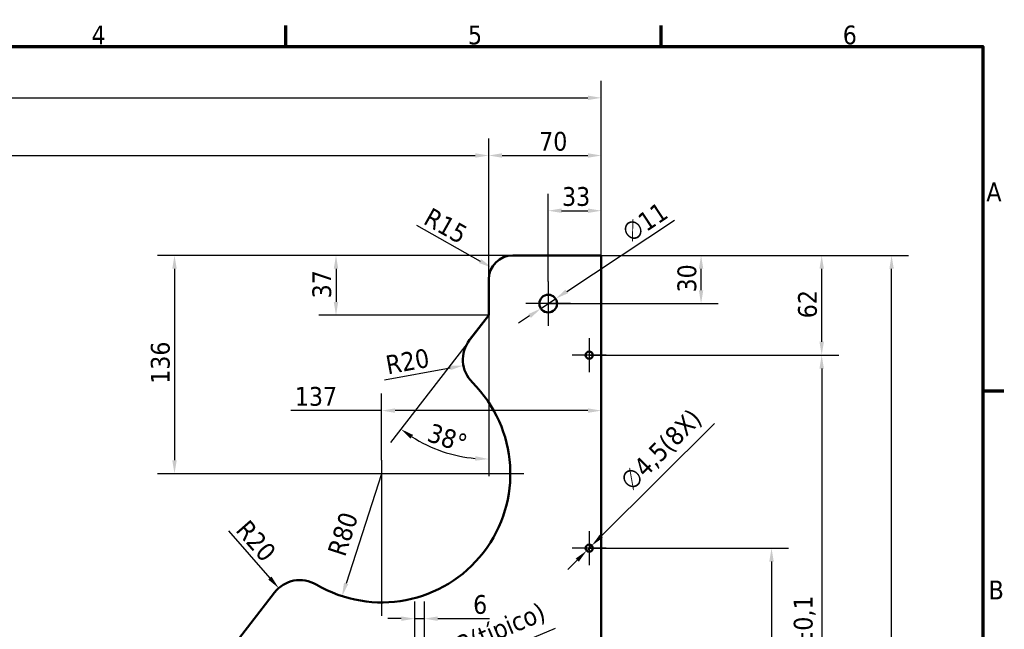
# Model space of a CAD drawing. Header units: millimetres. Extents: x 0 to 1400, y 0 to 990.
# Tile 7 of 7: x 768 to 1380, y 594 to 973. Entities that reach past the tile are written whole.
import ezdxf

# ---------------------------------------------------------------- set-up
doc = ezdxf.new("R2010")
doc.units = ezdxf.units.MM
doc.header["$LTSCALE"] = 3.333333
for name, color, linetype, lineweight in [('Borda (ISO)', 7, 'Continuous', 70), ('Dimensão (ISO)', 7, 'Continuous', 25), ('Marca de centro (ISO)', 7, 'Continuous', 25), ('Visível (ISO)', 7, 'Continuous', 50)]:
    doc.layers.add(name, color=color, linetype=linetype, lineweight=lineweight)
doc.styles.add('Texto da nota (ISO)', font='tahoma.ttf')
doc.dimstyles.new('Padrão (ISO)', dxfattribs={"dimscale": 3.333333, "dimtxt": 3.5, "dimasz": 2.5, "dimexe": 3.175, "dimexo": 0, "dimgap": 0.762, "dimtad": 1, "dimrnd": 1e-08, "dimzin": 0, "dimtxsty": 'Texto da nota (ISO)', "dimcen": 0.09, "dimdle": 10, "dimclrd": 256, "dimclre": 256, "dimclrt": 256, "dimazin": 0, "dimtfac": 1.001486, "dimtmove": 0, "dimatfit": 3, "dimfxl": 1, "dimtolj": 1, "dimtzin": 0, "dimlwd": -1, "dimlwe": -1, "dimarcsym": 0})

# ---------------------------------------------------------------- blocks, each defined once
blk = doc.blocks.new('Bordas Borda padrão')
at = {"layer": 'Borda (ISO)'}
for p, q in [((280, 287), (280, 290.9)), ((350, 287), (350, 290.9)), ((410, 222.75), (413.9, 222.75))]:
    blk.add_line(p, q, dxfattribs=at)
at = {"layer": 'Borda (ISO)', "flags": 128}
blk.add_lwpolyline([(10, 10), (10, 287), (410, 287), (410, 10), (10, 10)], dxfattribs=at)
at = {"layer": 'Borda (ISO)', "char_height": 3.5, "attachment_point": 7, "style": 'Texto da nota (ISO)'}
for s, insert in [('4', (243.78, 287.4)), ('6', (383.88, 287.33)), ('5', (313.98, 287.33)), ('A', (410.66, 258.13)), ('B', (411.08, 183.88))]:
    blk.add_mtext(s, dxfattribs=dict(at, insert=insert))
blk = doc.blocks.new('*D5')
at = {"layer": 'Defpoints', "color": 0, "transparency": 16777216}
for p in [(1129.48, 924.73), (254.33, 826.78), (1129.48, 826.78)]:
    blk.add_point(p, dxfattribs=at)
at = {"layer": 'Dimensão (ISO)', "transparency": 16777216}
for p, q in [((254.33, 826.78), (254.33, 935.31)), ((1129.48, 826.78), (1129.48, 935.31)), ((262.67, 924.73), (1121.14, 924.73))]:
    blk.add_line(p, q, dxfattribs=at)
for points in [[(262.67, 926.12), (262.67, 923.34), (254.33, 924.73)], [(1121.14, 926.12), (1121.14, 923.34), (1129.48, 924.73)]]:
    blk.add_solid(points, dxfattribs=at)
at = {"layer": 'Dimensão (ISO)', "transparency": 16777216, "insert": (674.23, 939.47), "char_height": 11.667, "attachment_point": 1, "style": 'Texto da nota (ISO)'}
blk.add_mtext('\\A1;875', dxfattribs=at)
blk = doc.blocks.new('*D9')
at = {"layer": 'Defpoints', "color": 0, "transparency": 16777216}
for p in [(1059.48, 888.89), (324.33, 811.78), (1059.48, 811.78)]:
    blk.add_point(p, dxfattribs=at)
at = {"layer": 'Dimensão (ISO)', "transparency": 16777216}
for p, q in [((324.33, 811.78), (324.33, 899.47)), ((1059.48, 811.78), (1059.48, 899.47)), ((332.67, 888.89), (1051.14, 888.89))]:
    blk.add_line(p, q, dxfattribs=at)
for points in [[(332.67, 890.27), (332.67, 887.5), (324.33, 888.89)], [(1051.14, 890.27), (1051.14, 887.5), (1059.48, 888.89)]]:
    blk.add_solid(points, dxfattribs=at)
at = {"layer": 'Dimensão (ISO)', "transparency": 16777216, "insert": (666.91, 906.85), "char_height": 11.667, "attachment_point": 1, "style": 'Texto da nota (ISO)'}
blk.add_mtext('\\A1;(735)', dxfattribs=at)
blk = doc.blocks.new('*D10')
at = {"layer": 'Defpoints', "color": 0, "transparency": 16777216}
for p in [(1129.48, 888.89), (1129.48, 826.78), (1059.48, 811.78)]:
    blk.add_point(p, dxfattribs=at)
at = {"layer": 'Dimensão (ISO)', "transparency": 16777216}
for p, q in [((1059.48, 811.78), (1059.48, 899.47)), ((1129.48, 826.78), (1129.48, 899.47)), ((1067.81, 888.89), (1121.14, 888.89))]:
    blk.add_line(p, q, dxfattribs=at)
for points in [[(1067.81, 890.27), (1067.81, 887.5), (1059.48, 888.89)], [(1121.14, 890.27), (1121.14, 887.5), (1129.48, 888.89)]]:
    blk.add_solid(points, dxfattribs=at)
at = {"layer": 'Dimensão (ISO)', "transparency": 16777216, "insert": (1090.85, 903.57), "char_height": 11.667, "attachment_point": 1, "style": 'Texto da nota (ISO)'}
blk.add_mtext('\\A1;70', dxfattribs=at)
blk = doc.blocks.new('*D14')
at = {"layer": 'Defpoints', "color": 0, "transparency": 16777216}
for p in [(1129.48, 826.78), (1309.94, 826.78), (807.9, 259.21)]:
    blk.add_point(p, dxfattribs=at)
at = {"layer": 'Dimensão (ISO)', "transparency": 16777216}
for p, q in [((1129.48, 826.78), (1320.52, 826.78)), ((1309.94, 267.54), (1309.94, 818.44)), ((807.9, 259.21), (1320.52, 259.21))]:
    blk.add_line(p, q, dxfattribs=at)
for points in [[(1308.55, 818.44), (1311.33, 818.44), (1309.94, 826.78)], [(1308.55, 267.54), (1311.33, 267.54), (1309.94, 259.21)]]:
    blk.add_solid(points, dxfattribs=at)
at = {"layer": 'Dimensão (ISO)', "transparency": 16777216, "insert": (1295.2, 535.29), "char_height": 11.667, "attachment_point": 1, "rotation": 90, "style": 'Texto da nota (ISO)'}
blk.add_mtext('\\A1;568', dxfattribs=at)
blk = doc.blocks.new('*D20')
at = {"layer": 'Defpoints', "color": 0, "transparency": 16777216}
for p in [(1121.98, 644.78), (1132.56, 404.78), (1235.31, 404.78)]:
    blk.add_point(p, dxfattribs=at)
at = {"layer": 'Dimensão (ISO)', "transparency": 16777216}
for p, q in [((1121.98, 644.78), (1245.89, 644.78)), ((1235.31, 636.44), (1235.31, 413.11)), ((1132.56, 404.78), (1245.89, 404.78))]:
    blk.add_line(p, q, dxfattribs=at)
for points in [[(1233.92, 636.44), (1236.7, 636.44), (1235.31, 644.78)], [(1233.92, 413.11), (1236.7, 413.11), (1235.31, 404.78)]]:
    blk.add_solid(points, dxfattribs=at)
at = {"layer": 'Dimensão (ISO)', "transparency": 16777216, "insert": (1217.35, 499.85), "char_height": 11.6667, "attachment_point": 1, "rotation": 90, "style": 'Texto da nota (ISO)'}
blk.add_mtext('\\A1;\\fTahoma|b0|i0;\\H11.6667;240{\\H11.684;±0,1}(2X)', dxfattribs=at)
blk = doc.blocks.new('*D21')
at = {"layer": 'Defpoints', "color": 0, "transparency": 16777216}
for p in [(1121.98, 764.78), (1121.98, 404.78), (1266.49, 404.78)]:
    blk.add_point(p, dxfattribs=at)
at = {"layer": 'Dimensão (ISO)', "transparency": 16777216}
for p, q in [((1121.98, 764.78), (1277.07, 764.78)), ((1266.49, 756.44), (1266.49, 413.11)), ((1121.98, 404.78), (1277.07, 404.78))]:
    blk.add_line(p, q, dxfattribs=at)
for points in [[(1265.1, 756.44), (1267.88, 756.44), (1266.49, 764.78)], [(1265.1, 413.11), (1267.88, 413.11), (1266.49, 404.78)]]:
    blk.add_solid(points, dxfattribs=at)
at = {"layer": 'Dimensão (ISO)', "transparency": 16777216, "insert": (1249.12, 555.62), "char_height": 11.6667, "attachment_point": 1, "rotation": 90, "style": 'Texto da nota (ISO)'}
blk.add_mtext('\\A1;360{\\H11.684;±0,1}', dxfattribs=at)
blk = doc.blocks.new('*D22')
at = {"layer": 'Defpoints', "color": 0, "transparency": 16777216}
for p in [(1129.48, 826.78), (1266.49, 826.78), (1121.98, 764.78)]:
    blk.add_point(p, dxfattribs=at)
at = {"layer": 'Dimensão (ISO)', "transparency": 16777216}
for p, q in [((1129.48, 826.78), (1277.07, 826.78)), ((1266.49, 773.11), (1266.49, 818.44)), ((1121.98, 764.78), (1277.07, 764.78))]:
    blk.add_line(p, q, dxfattribs=at)
for points in [[(1265.1, 818.44), (1267.88, 818.44), (1266.49, 826.78)], [(1265.1, 773.11), (1267.88, 773.11), (1266.49, 764.78)]]:
    blk.add_solid(points, dxfattribs=at)
at = {"layer": 'Dimensão (ISO)', "transparency": 16777216, "insert": (1251.79, 787.7), "char_height": 11.667, "attachment_point": 1, "rotation": 90, "style": 'Texto da nota (ISO)'}
blk.add_mtext('\\A1;62', dxfattribs=at)
blk = doc.blocks.new('*D23')
at = {"layer": 'Defpoints', "color": 0, "transparency": 16777216}
for p in [(1129.48, 826.78), (1191.5, 826.78), (1096.48, 796.78)]:
    blk.add_point(p, dxfattribs=at)
at = {"layer": 'Dimensão (ISO)', "transparency": 16777216}
for p, q in [((1129.48, 826.78), (1202.09, 826.78)), ((1191.5, 805.11), (1191.5, 818.44)), ((1096.48, 796.78), (1202.09, 796.78))]:
    blk.add_line(p, q, dxfattribs=at)
for points in [[(1190.12, 818.44), (1192.89, 818.44), (1191.5, 826.78)], [(1190.12, 805.11), (1192.89, 805.11), (1191.5, 796.78)]]:
    blk.add_solid(points, dxfattribs=at)
at = {"layer": 'Dimensão (ISO)', "transparency": 16777216, "insert": (1176.81, 803.72), "char_height": 11.667, "attachment_point": 1, "rotation": 90, "style": 'Texto da nota (ISO)'}
blk.add_mtext('\\A1;30', dxfattribs=at)
blk = doc.blocks.new('*D24')
at = {"layer": 'Defpoints', "color": 0, "transparency": 16777216}
for p in [(1129.48, 854.56), (1129.48, 826.78), (1096.48, 810.61)]:
    blk.add_point(p, dxfattribs=at)
at = {"layer": 'Dimensão (ISO)', "transparency": 16777216}
for p, q in [((1096.48, 810.61), (1096.48, 865.14)), ((1129.48, 826.78), (1129.48, 865.14)), ((1104.81, 854.56), (1121.14, 854.56))]:
    blk.add_line(p, q, dxfattribs=at)
for points in [[(1104.81, 855.95), (1104.81, 853.17), (1096.48, 854.56)], [(1121.14, 855.95), (1121.14, 853.17), (1129.48, 854.56)]]:
    blk.add_solid(points, dxfattribs=at)
at = {"layer": 'Dimensão (ISO)', "transparency": 16777216, "insert": (1105.05, 869.25), "char_height": 11.667, "attachment_point": 1, "style": 'Texto da nota (ISO)'}
blk.add_mtext('\\A1;33', dxfattribs=at)
blk = doc.blocks.new('*D38')
at = {"layer": 'Defpoints', "color": 0, "transparency": 16777216}
for p in [(1019.48, 600.95), (1013.48, 559.6), (1019.48, 559.6)]:
    blk.add_point(p, dxfattribs=at)
at = {"layer": 'Dimensão (ISO)', "transparency": 16777216}
for p, q in [((1013.48, 559.6), (1013.48, 611.53)), ((1019.48, 559.6), (1019.48, 611.53)), ((1005.14, 600.95), (996.81, 600.95)), ((1013.48, 600.95), (1019.48, 600.95)), ((1027.81, 600.95), (1059.92, 600.95))]:
    blk.add_line(p, q, dxfattribs=at)
for points in [[(1005.14, 602.34), (1005.14, 599.56), (1013.48, 600.95)], [(1027.81, 602.34), (1027.81, 599.56), (1019.48, 600.95)]]:
    blk.add_solid(points, dxfattribs=at)
at = {"layer": 'Dimensão (ISO)', "transparency": 16777216, "insert": (1049.81, 615.62), "char_height": 11.667, "attachment_point": 1, "style": 'Texto da nota (ISO)'}
blk.add_mtext('\\A1;6', dxfattribs=at)
blk = doc.blocks.new('*D39')
at = {"layer": 'Defpoints', "color": 0, "transparency": 16777216}
for p in [(1016.48, 559.6), (1019.24, 560.75)]:
    blk.add_point(p, dxfattribs=at)
at = {"layer": 'Dimensão (ISO)', "transparency": 16777216}
blk.add_line((1100.82, 594.83), (1026.93, 563.96), dxfattribs=at)
blk.add_solid([(1026.4, 565.25), (1027.47, 562.68), (1019.24, 560.75)], dxfattribs=at)
at = {"layer": 'Dimensão (ISO)', "transparency": 16777216, "insert": (1029.68, 585.6), "char_height": 11.6667, "attachment_point": 1, "rotation": 22.67387, "style": 'Texto da nota (ISO)'}
blk.add_mtext('\\A1;\\fTahoma|b0|i0;\\H11.6667;R3(típico)', dxfattribs=at)
blk = doc.blocks.new('*D50')
at = {"layer": 'Defpoints', "color": 0, "transparency": 16777216}
for p in [(1074.48, 826.78), (964.55, 789.54), (1059.48, 789.54)]:
    blk.add_point(p, dxfattribs=at)
at = {"layer": 'Dimensão (ISO)', "transparency": 16777216}
for p, q in [((1074.48, 826.78), (953.97, 826.78)), ((964.55, 818.44), (964.55, 797.87)), ((1059.48, 789.54), (953.97, 789.54))]:
    blk.add_line(p, q, dxfattribs=at)
for points in [[(963.16, 818.44), (965.94, 818.44), (964.55, 826.78)], [(963.16, 797.87), (965.94, 797.87), (964.55, 789.54)]]:
    blk.add_solid(points, dxfattribs=at)
at = {"layer": 'Dimensão (ISO)', "transparency": 16777216, "insert": (949.86, 800.07), "char_height": 11.667, "attachment_point": 1, "rotation": 90, "style": 'Texto da nota (ISO)'}
blk.add_mtext('\\A1;37', dxfattribs=at)
blk = doc.blocks.new('*D56')
at = {"layer": 'Defpoints', "color": 0, "transparency": 16777216}
for p in [(1129.48, 730.28), (1129.48, 722.32), (992.91, 699.39)]:
    blk.add_point(p, dxfattribs=at)
at = {"layer": 'Dimensão (ISO)', "transparency": 16777216}
for p, q in [((992.91, 699.39), (992.91, 740.87)), ((992.91, 730.28), (936.4, 730.28)), ((1121.14, 730.28), (1001.25, 730.28))]:
    blk.add_line(p, q, dxfattribs=at)
for points in [[(1001.25, 731.67), (1001.25, 728.9), (992.91, 730.28)], [(1121.14, 731.67), (1121.14, 728.9), (1129.48, 730.28)]]:
    blk.add_solid(points, dxfattribs=at)
at = {"layer": 'Dimensão (ISO)', "transparency": 16777216, "insert": (938.94, 744.98), "char_height": 11.667, "attachment_point": 1, "style": 'Texto da nota (ISO)'}
blk.add_mtext('\\A1;137', dxfattribs=at)
blk = doc.blocks.new('*D57')
at = {"layer": 'Defpoints', "color": 0, "transparency": 16777216}
for p in [(1059.46, 789.51), (1059.48, 789.54), (1059.48, 789.51), (1021.52, 708.62)]:
    blk.add_point(p, dxfattribs=at)
at = {"layer": 'Dimensão (ISO)', "transparency": 16777216}
for p, q in [((1059.46, 789.51), (998.35, 710.44)), ((1059.48, 789.51), (1059.48, 689.57))]:
    blk.add_line(p, q, dxfattribs=at)
blk.add_arc((1059.48, 789.54), 89.38, 237.65131, 264.65637, dxfattribs=at)
for points in [[(1010.85, 712.89), (1012.45, 715.17), (1004.82, 718.81)], [(1051.22, 701.93), (1051.09, 699.16), (1059.48, 700.16)]]:
    blk.add_solid(points, dxfattribs=at)
at = {"layer": 'Dimensão (ISO)', "transparency": 16777216, "insert": (1024.23, 722.7), "char_height": 11.667, "attachment_point": 1, "rotation": 341.15384, "style": 'Texto da nota (ISO)'}
blk.add_mtext('\\A1;38°', dxfattribs=at)
blk = doc.blocks.new('*D59')
at = {"layer": 'Defpoints', "color": 0, "transparency": 16777216}
for p in [(1074.48, 826.78), (864.15, 691.06), (984.58, 691.06)]:
    blk.add_point(p, dxfattribs=at)
at = {"layer": 'Dimensão (ISO)', "transparency": 16777216}
for p, q in [((1074.48, 826.78), (853.56, 826.78)), ((864.15, 818.44), (864.15, 699.39)), ((984.58, 691.06), (853.56, 691.06))]:
    blk.add_line(p, q, dxfattribs=at)
for points in [[(862.76, 818.44), (865.54, 818.44), (864.15, 826.78)], [(862.76, 699.39), (865.54, 699.39), (864.15, 691.06)]]:
    blk.add_solid(points, dxfattribs=at)
at = {"layer": 'Dimensão (ISO)', "transparency": 16777216, "insert": (849.45, 746.93), "char_height": 11.667, "attachment_point": 1, "rotation": 90, "style": 'Texto da nota (ISO)'}
blk.add_mtext('\\A1;136', dxfattribs=at)
blk = doc.blocks.new('*D62')
at = {"layer": 'Defpoints', "color": 0, "transparency": 16777216}
for p in [(992.91, 691.06), (968.27, 614.95)]:
    blk.add_point(p, dxfattribs=at)
at = {"layer": 'Dimensão (ISO)', "transparency": 16777216}
blk.add_line((992.91, 691.06), (970.84, 622.88), dxfattribs=at)
blk.add_solid([(969.52, 623.3), (972.16, 622.45), (968.27, 614.95)], dxfattribs=at)
at = {"layer": 'Dimensão (ISO)', "transparency": 16777216, "insert": (959.02, 642.48), "char_height": 11.667, "attachment_point": 1, "rotation": 72.05823, "style": 'Texto da nota (ISO)'}
blk.add_mtext('\\A1;R80', dxfattribs=at)
blk = doc.blocks.new('*D65')
at = {"layer": 'Defpoints', "color": 0, "transparency": 16777216}
for p in [(1101.06, 799.81), (1091.89, 793.74)]:
    blk.add_point(p, dxfattribs=at)
at = {"layer": 'Dimensão (ISO)', "transparency": 16777216}
for p, q in [((1108.02, 804.41), (1174.93, 848.65)), ((1091.89, 793.74), (1101.06, 799.81)), ((1084.94, 789.15), (1077.99, 784.55))]:
    blk.add_line(p, q, dxfattribs=at)
for points in [[(1107.25, 805.57), (1108.78, 803.25), (1101.06, 799.81)], [(1084.17, 790.31), (1085.7, 787.99), (1091.89, 793.74)]]:
    blk.add_solid(points, dxfattribs=at)
at = {"layer": 'Dimensão (ISO)', "transparency": 16777216, "insert": (1140.93, 844.28), "char_height": 11.667, "attachment_point": 1, "rotation": 33.47438, "style": 'Texto da nota (ISO)'}
blk.add_mtext('\\A1;∅11', dxfattribs=at)
blk = doc.blocks.new('*D72')
at = {"layer": 'Defpoints', "color": 0, "transparency": 16777216}
for p in [(1120.38, 643.19), (1123.57, 646.37)]:
    blk.add_point(p, dxfattribs=at)
at = {"layer": 'Dimensão (ISO)', "transparency": 16777216}
for p, q in [((1129.47, 652.25), (1199.77, 722.26)), ((1120.38, 643.19), (1123.57, 646.37)), ((1114.48, 637.31), (1108.57, 631.43))]:
    blk.add_line(p, q, dxfattribs=at)
for points in [[(1128.49, 653.23), (1130.46, 651.26), (1123.57, 646.37)], [(1113.5, 638.29), (1115.46, 636.33), (1120.38, 643.19)]]:
    blk.add_solid(points, dxfattribs=at)
at = {"layer": 'Dimensão (ISO)', "transparency": 16777216, "insert": (1140.02, 688.1), "char_height": 11.6667, "attachment_point": 1, "rotation": 44.88618, "style": 'Texto da nota (ISO)'}
blk.add_mtext('\\A1;\\fTahoma|b0|i0;\\H11.6667;∅4,5(8X)', dxfattribs=at)
blk = doc.blocks.new('*D74')
at = {"layer": 'Defpoints', "color": 0, "transparency": 16777216}
for p in [(1061.42, 819.15), (1074.48, 811.78)]:
    blk.add_point(p, dxfattribs=at)
at = {"layer": 'Dimensão (ISO)', "transparency": 16777216}
blk.add_line((1014.55, 845.62), (1054.16, 823.25), dxfattribs=at)
blk.add_solid([(1054.84, 824.46), (1053.48, 822.04), (1061.42, 819.15)], dxfattribs=at)
at = {"layer": 'Dimensão (ISO)', "transparency": 16777216, "insert": (1023.89, 856.99), "char_height": 11.667, "attachment_point": 1, "rotation": 330.54502, "style": 'Texto da nota (ISO)'}
blk.add_mtext('\\A1;R15', dxfattribs=at)
blk = doc.blocks.new('*D76')
at = {"layer": 'Defpoints', "color": 0, "transparency": 16777216}
for p in [(1063.44, 761.96), (1043.77, 758.33)]:
    blk.add_point(p, dxfattribs=at)
at = {"layer": 'Dimensão (ISO)', "transparency": 16777216}
blk.add_line((994.78, 749.32), (1035.57, 756.83), dxfattribs=at)
blk.add_solid([(1035.32, 758.19), (1035.82, 755.46), (1043.77, 758.33)], dxfattribs=at)
at = {"layer": 'Dimensão (ISO)', "transparency": 16777216, "insert": (994.62, 764.23), "char_height": 11.667, "attachment_point": 1, "rotation": 10.43026, "style": 'Texto da nota (ISO)'}
blk.add_mtext('\\A1;R20', dxfattribs=at)
blk = doc.blocks.new('*D77')
at = {"layer": 'Defpoints', "color": 0, "transparency": 16777216}
for p in [(928.91, 619.96), (942.1, 604.93)]:
    blk.add_point(p, dxfattribs=at)
at = {"layer": 'Dimensão (ISO)', "transparency": 16777216}
blk.add_line((897.66, 655.58), (923.42, 626.22), dxfattribs=at)
blk.add_solid([(924.46, 627.14), (922.37, 625.31), (928.91, 619.96)], dxfattribs=at)
at = {"layer": 'Dimensão (ISO)', "transparency": 16777216, "insert": (910.38, 663.36), "char_height": 11.667, "attachment_point": 1, "rotation": 311.26583, "style": 'Texto da nota (ISO)'}
blk.add_mtext('\\A1;R20', dxfattribs=at)

msp = doc.modelspace()

# ---------------------------------------------------------------- linework, layer by layer
at = {"layer": 'Marca de centro (ISO)', "linetype": 'Continuous'}
for p, q in [((1096.4765, 810.6111), (1096.4765, 782.9445)), ((1110.3099, 796.7778), (1082.6432, 796.7778)), ((1121.9765, 775.3611), (1121.9765, 754.1945)), ((1132.5599, 764.7778), (1111.3932, 764.7778)), ((992.9142, 699.3901), (992.9142, 602.7234)), ((1081.2475, 691.0568), (984.5808, 691.0568)), ((1121.9765, 655.3611), (1121.9765, 634.1945)), ((1132.5599, 644.7778), (1111.3932, 644.7778))]:
    msp.add_line(p, q, dxfattribs=at)
at = {"layer": 'Visível (ISO)'}
for p, q in [((1074.4765, 826.7778), (1129.4765, 826.7778)), ((1129.4765, 384.7778), (1129.4765, 826.7778)), ((1059.4765, 811.7778), (1059.4765, 789.5408)), ((1059.4765, 789.5408), (1047.6105, 774.1836)), ((926.2786, 617.155), (885.0354, 563.7778))]:
    msp.add_line(p, q, dxfattribs=at)
for centre, radius in [((1096.4765, 796.7778), 5.5), ((1121.9765, 764.7778), 2.25), ((1121.9765, 644.7778), 2.25)]:
    msp.add_circle(centre, radius, dxfattribs=at)
for centre, radius, start, end in [((1074.4765, 811.7778), 15, 90, 180), ((1063.4366, 761.9552), 20, 142.3076864, 225.1523648), ((992.9142, 691.0568), 80, 239.463008, 45.1523648), ((942.1047, 604.9266), 20, 59.463008, 142.3076864)]:
    msp.add_arc(centre, radius, start, end, dxfattribs=at)

# ---------------------------------------------------------------- block references
at = {"xscale": 3.333333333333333, "yscale": 3.333333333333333, "zscale": 3.333333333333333}
msp.add_blockref('Bordas Borda padrão', (0, 0), dxfattribs=at)

# ---------------------------------------------------------------- dimensions: what is measured, and where the dimension line sits
at = {"layer": 'Dimensão (ISO)'}
for base, p1, p2, angle, override, picture, middle in [((1129.4765, 924.731), (254.3332, 826.7778), (1129.4765, 826.7778), 180, {"dimgap": 0.762, "dimdec": 0, "dimtol": 0, "dimlim": 0, "dimtp": 0, "dimtm": 0, "dimtdec": 2, "dimtofl": 0, "dimatfit": 1}, '*D5', (686.6622, 924.731)), ((1129.4765, 888.8857), (1059.4765, 811.7778), (1129.4765, 826.7778), 180, {"dimgap": 0.762, "dimdec": 0, "dimtol": 0, "dimlim": 0, "dimtp": 0, "dimtm": 0, "dimtdec": 2, "dimtofl": 0, "dimatfit": 1}, '*D10', (1098.8936, 888.8857)), ((1309.9407, 826.7778), (807.9049, 259.2061), (1129.4765, 826.7778), 270, {"dimgap": 0.762, "dimdec": 0, "dimtol": 0, "dimlim": 0, "dimtp": 0, "dimtm": 0, "dimtdec": 2, "dimtofl": 0, "dimatfit": 1}, '*D14', (1309.9407, 547.653)), ((864.1474, 691.0568), (1074.4765, 826.7778), (984.5808, 691.0568), 270, {"dimgap": 0.762, "dimdec": 0, "dimtol": 0, "dimlim": 0, "dimtp": 0, "dimtm": 0, "dimtdec": 2, "dimtofl": 0, "dimatfit": 1}, '*D59', (864.1474, 758.9173)), ((964.5518, 789.5408), (1074.4765, 826.7778), (1059.4765, 789.5408), 270, {"dimgap": 0.762, "dimdec": 0, "dimtol": 0, "dimlim": 0, "dimtp": 0, "dimtm": 0, "dimtdec": 2, "dimtofl": 0, "dimatfit": 1}, '*D50', (964.5518, 808.1593)), ((1191.5047, 826.7778), (1096.4765, 796.7778), (1129.4765, 826.7778), 270, {"dimgap": 0.762, "dimdec": 0, "dimtol": 0, "dimlim": 0, "dimtp": 0, "dimtm": 0, "dimtdec": 2, "dimtofl": 0, "dimatfit": 1}, '*D23', (1191.5047, 811.7778)), ((1266.4872, 826.7778), (1121.9765, 764.7778), (1129.4765, 826.7778), 270, {"dimgap": 0.762, "dimdec": 0, "dimtol": 0, "dimlim": 0, "dimtp": 0, "dimtm": 0, "dimtdec": 2, "dimtofl": 0, "dimatfit": 1}, '*D22', (1266.4872, 795.7778)), ((1266.4872, 404.7778), (1121.9765, 764.7778), (1121.9765, 404.7778), 90, {"dimgap": 0.762, "dimdec": 0, "dimtol": 1, "dimlim": 0, "dimtp": 0.1, "dimtm": 0.1, "dimtdec": 1, "dimtofl": 0, "dimatfit": 1}, '*D21', (1266.4872, 584.7778)), ((1129.4765, 730.2846), (992.9142, 699.3901), (1129.4765, 722.3195), 180, {"dimgap": 0.762, "dimdec": 0, "dimse2": 1, "dimtol": 0, "dimlim": 0, "dimtp": 0, "dimtm": 0, "dimtdec": 2, "dimtofl": 0, "dimatfit": 2}, '*D56', (950.9079, 730.2846))]:
    dim = msp.add_linear_dim(base=base, p1=p1, p2=p2, angle=angle, dimstyle='Padrão (ISO)', override=override, dxfattribs=at)
    dim.commit()
    dim.dimension.update_dxf_attribs({"geometry": picture, "text_midpoint": middle, "dimtype": 160})
for base, p1, p2, angle, text, override, picture, middle in [((1059.4765, 888.8857), (324.3332, 811.7778), (1059.4765, 811.7778), 180, '(<>)', {"dimgap": 0.762, "dimdec": 0, "dimtol": 0, "dimlim": 0, "dimtp": 0, "dimtm": 0, "dimtdec": 2, "dimtofl": 0, "dimatfit": 1}, '*D9', (685.3513, 888.8857)), ((1235.3099, 404.7778), (1121.9765, 644.7778), (1132.5599, 404.7778), 90, '\\fTahoma|b0|i0;\\H11.6667;<>(2X)', {"dimgap": 0.762, "dimdec": 0, "dimtol": 1, "dimlim": 0, "dimtp": 0.1, "dimtm": 0.1, "dimtdec": 1, "dimtofl": 0, "dimatfit": 1}, '*D20', (1235.3099, 544.3748))]:
    dim = msp.add_linear_dim(base=base, p1=p1, p2=p2, angle=angle, text=text, dimstyle='Padrão (ISO)', override=override, dxfattribs=at)
    dim.commit()
    dim.dimension.update_dxf_attribs({"geometry": picture, "text_midpoint": middle, "dimtype": 160})
for base, p1, p2, override, picture, middle in [((1129.4765, 854.5601), (1096.4765, 810.6111), (1129.4765, 826.7778), {"dimgap": 0.762, "dimdec": 0, "dimtol": 0, "dimlim": 0, "dimtp": 0, "dimtm": 0, "dimtdec": 2, "dimtofl": 0, "dimatfit": 1}, '*D24', (1112.9765, 854.5601)), ((1019.4765, 600.95), (1013.4765, 559.5961), (1019.4765, 559.5961), {"dimgap": 0.762, "dimdec": 0, "dimtol": 0, "dimlim": 0, "dimtp": 0, "dimtm": 0, "dimtdec": 2, "dimtofl": 1, "dimatfit": 1}, '*D38', (1053.5937, 600.95))]:
    dim = msp.add_linear_dim(base=base, p1=p1, p2=p2, dimstyle='Padrão (ISO)', override=override, dxfattribs=at)
    dim.commit()
    dim.dimension.update_dxf_attribs({"geometry": picture, "text_midpoint": middle, "dimtype": 160})
dim = msp.add_diameter_dim_2p(p1=(1091.8888, 793.7442), p2=(1101.0643, 799.8114), dimstyle='Padrão (ISO)', override={"dimgap": 0.762, "dimdec": 0, "dimlfac": 1, "dimtol": 0, "dimlim": 0, "dimtp": 0, "dimtm": 0, "dimtdec": 2, "dimatfit": 2}, dxfattribs=at)
dim.commit()
dim.dimension.update_dxf_attribs({"geometry": '*D65', "text_midpoint": (1161.0355, 839.4669), "dimtype": 163})
for center, mpoint, override, picture, middle in [((1074.4765, 811.7778), (1061.4154, 819.1539), {"dimgap": 0.762, "dimdec": 0, "dimlfac": 1, "dimcen": 0, "dimtol": 0, "dimlim": 0, "dimtp": 0, "dimtm": 0, "dimtdec": 2, "dimtofl": 0}, '*D74', (1027.8488, 838.1102)), ((1063.4366, 761.9552), (1043.767, 758.3345), {"dimgap": 0.762, "dimdec": 0, "dimlfac": 1, "dimcen": 0, "dimtol": 0, "dimlim": 0, "dimtp": 0, "dimtm": 0, "dimtdec": 2, "dimtofl": 0}, '*D76', (1009.8891, 752.0982)), ((992.9142, 691.0568), (968.2702, 614.9472), {"dimgap": 0.762, "dimdec": 0, "dimlfac": 1, "dimcen": 0, "dimdle": 0, "dimtol": 0, "dimlim": 0, "dimtp": 0, "dimtm": 0, "dimtdec": 2, "dimtofl": 0, "dimtmove": 2}, '*D62', (968.7779, 652.8016))]:
    dim = msp.add_radius_dim(center=center, mpoint=mpoint, dimstyle='Padrão (ISO)', override=override, dxfattribs=at)
    dim.commit()
    dim.dimension.update_dxf_attribs({"geometry": picture, "text_midpoint": middle, "dimtype": 164})
dim = msp.add_angular_dim_3p(base=(1021.5198, 708.6156), center=(1059.4765, 789.5408), p1=(1059.4562, 789.5144), p2=(1059.4765, 789.5075), dimstyle='Padrão (ISO)', override={"dimgap": 0.762, "dimadec": 0, "dimtol": 0, "dimlim": 0, "dimtp": 0, "dimtm": 0, "dimtdec": 2}, dxfattribs=at)
dim.commit()
dim.dimension.update_dxf_attribs({"geometry": '*D57', "text_midpoint": (1030.6028, 704.9482), "dimtype": 165})
dim = msp.add_diameter_dim_2p(p1=(1120.3824, 643.19), p2=(1123.5707, 646.3656), text='\\fTahoma|b0|i0;\\H11.6667;<>(8X)', dimstyle='Padrão (ISO)', override={"dimgap": 0.762, "dimdec": 1, "dimlfac": 1, "dimtol": 0, "dimlim": 0, "dimtp": 0, "dimtm": 0, "dimtdec": 2, "dimatfit": 2}, dxfattribs=at)
dim.commit()
dim.dimension.update_dxf_attribs({"geometry": '*D72', "text_midpoint": (1175.3322, 697.9219), "dimtype": 163})
dim = msp.add_radius_dim(center=(942.1047, 604.9266), mpoint=(928.9137, 619.9598), dimstyle='Padrão (ISO)', override={"dimgap": 0.762, "dimdec": 0, "dimlfac": 1, "dimcen": 0, "dimtol": 0, "dimlim": 0, "dimtp": 0, "dimtm": 0, "dimtdec": 2, "dimtofl": 0}, dxfattribs=at)
dim.commit()
dim.dimension.update_dxf_attribs({"geometry": '*D77', "text_midpoint": (914.2652, 649.7175)})
dim = msp.add_radius_dim(center=(1016.4765, 559.5961), mpoint=(1019.2447, 560.7526), text='\\fTahoma|b0|i0;\\H11.6667;<>(típico)', dimstyle='Padrão (ISO)', override={"dimgap": 0.762, "dimdec": 0, "dimlfac": 1, "dimcen": 0, "dimtol": 0, "dimlim": 0, "dimtp": 0, "dimtm": 0, "dimtdec": 2, "dimtofl": 0}, dxfattribs=at)
dim.commit()
dim.dimension.update_dxf_attribs({"geometry": '*D39', "text_midpoint": (1063.5897, 590.8967)})

doc.saveas('drawing.dxf')
